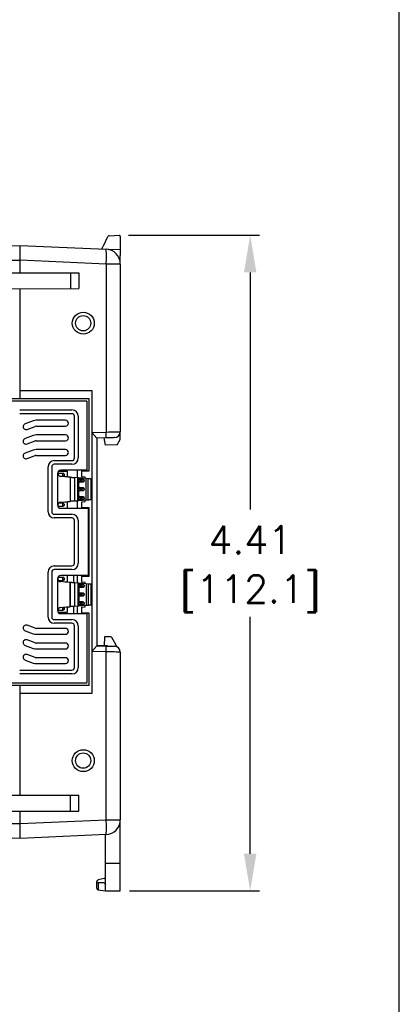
# Model space of a CAD drawing. Extents: x 909.4 to 931.4, y -8.5 to 8.5.
# Tile 27 of 31: x 928.9 to 931.4, y -4.5 to 2.1. Entities that reach past the tile are written whole.
import ezdxf

# ---------------------------------------------------------------- set-up
doc = ezdxf.new("R2010")
doc.units = 0
doc.header["$LTSCALE"] = 4
doc.header["$MEASUREMENT"] = 0
doc.layers.get('0').update_dxf_attribs({"linetype": 'CONTINUOUS'})
doc.layers.get('DEFPOINTS').update_dxf_attribs({"linetype": 'CONTINUOUS'})
doc.layers.add('DIMENSIONS', color=140, linetype='CONTINUOUS')
doc.styles.get("Standard").update_dxf_attribs({"font": 'romans.shx'})
doc.dimstyles.get("Standard").update_dxf_attribs({"dimtxt": 0.1875, "dimasz": 0.25, "dimexe": 0.0625, "dimexo": 0.0625, "dimgap": 0.0625, "dimtad": 0, "dimtih": 1, "dimtoh": 1, "dimzin": 0, "dimdsep": 46, "dimtxsty": 'Standard', "dimcen": 0, "dimadec": 0, "dimazin": 0, "dimtfac": 1, "dimtofl": 0, "dimtmove": 0, "dimatfit": 3, "dimfxl": 0, "dimtolj": 1, "dimtzin": 0, "dimarcsym": 0})

# ---------------------------------------------------------------- blocks, each defined once
blk = doc.blocks.new('*D0')
at = {"layer": 'DEFPOINTS', "color": 0}
for p in [(929.5221, 0.6458), (929.5303, -3.7669), (930.405, -3.7669)]:
    blk.add_point(p, dxfattribs=at)
at = {"layer": 'DIMENSIONS', "color": 0, "lineweight": -2}
for p, q in [((929.5846, 0.6458), (930.4675, 0.6458)), ((930.405, 0.3958), (930.405, -1.1989)), ((930.405, -3.5169), (930.405, -1.9221)), ((929.5928, -3.7669), (930.4675, -3.7669))]:
    blk.add_line(p, q, dxfattribs=at)
at = {"layer": 'DIMENSIONS', "color": 0}
for points in [[(930.3633, 0.3958), (930.4467, 0.3958), (930.405, 0.6458)], [(930.3633, -3.5169), (930.4467, -3.5169), (930.405, -3.7669)]]:
    blk.add_solid(points, dxfattribs=at)
at = {"layer": 'DIMENSIONS', "color": 0, "char_height": 0.1875, "attachment_point": 5}
for s, insert in [('\\A1;4.41', (930.405, -1.4043)), ('\\A1;[112.1]', (930.405, -1.7659))]:
    blk.add_mtext(s, dxfattribs=dict(at, insert=insert))

msp = doc.modelspace()

# ---------------------------------------------------------------- linework, layer by layer
for p, q in [((929.4187, 0.5789), (929.4447, 0.6322)), ((929.4545, 0.6429), (929.5221, 0.6458)), ((929.5303, 0.638), (929.5303, 0.6311)), ((929.5303, 0.6311), (929.5303, 0.5788)), ((928.7478, 0.5744), (928.8556, 0.5772)), ((928.8555, 0.3937), (928.8556, 0.5772)), ((928.8556, 0.5772), (929.4346, 0.552)), ((929.4062, 0.5532), (929.4085, 0.5579)), ((929.4475, 0.5505), (929.5303, 0.552)), ((929.5303, 0.5788), (929.5303, 0.5545)), ((929.5303, 0.5545), (929.5303, 0.552)), ((929.5303, 0.552), (929.5303, 0.5421)), ((929.5303, 0.5421), (929.5303, 0.5097)), ((928.8555, 0.4772), (928.7478, 0.4772)), ((929.4346, 0.452), (928.8555, 0.4773)), ((928.8555, 0.4773), (928.8555, 0.4772)), ((929.5303, 0.4633), (929.5303, 0.5097)), ((929.4346, 0.452), (929.4346, -0.6781)), ((929.5303, 0.452), (929.4346, 0.452)), ((929.5303, 0.452), (929.5303, -0.6765)), ((928.7634, 0.3936), (929.2502, 0.393)), ((928.8555, 0.3937), (928.8556, 0.3937)), ((929.1938, 0.3931), (929.1938, 0.2869)), ((929.2502, 0.393), (929.2502, 0.2869)), ((928.7634, 0.2863), (929.2502, 0.2869)), ((928.8555, -0.3989), (928.8555, 0.2862)), ((928.7478, -0.4526), (928.8555, -0.4526)), ((928.8555, -0.4526), (928.8555, -0.3989)), ((928.8555, -0.3989), (929.3387, -0.3989)), ((928.8555, -0.4526), (929.3213, -0.4526)), ((929.3213, -0.9391), (929.3213, -0.4526)), ((929.3387, -0.3989), (929.3387, -2.4368)), ((929.3044, -0.4703), (928.7527, -0.4703)), ((928.8526, -0.5295), (929.2045, -0.5295)), ((929.3063, -0.9356), (929.3063, -0.4722)), ((929.2045, -0.5548), (928.8526, -0.5548)), ((929.2218, -0.8529), (929.2218, -0.5721)), ((929.2471, -0.5721), (929.2471, -0.8529)), ((928.9444, -0.603), (928.8889, -0.6232)), ((928.9024, -0.6602), (928.9579, -0.64)), ((929.1615, -0.5994), (928.9646, -0.5994)), ((928.9646, -0.6388), (929.1615, -0.6388)), ((928.9444, -0.7014), (928.8889, -0.7216)), ((929.1615, -0.6978), (928.9646, -0.6978)), ((929.3387, -0.6806), (929.4346, -0.6781)), ((929.3387, -0.6806), (929.3728, -0.719)), ((929.434, -0.7174), (929.3728, -0.719)), ((929.3728, -0.719), (929.3728, -2.1167)), ((929.4199, -0.7178), (929.4275, -0.7659)), ((929.5097, -0.7645), (929.5303, -0.7289)), ((929.5303, -0.7289), (929.5303, -0.6765)), ((928.9024, -0.7586), (928.9579, -0.7384)), ((928.9646, -0.7372), (929.1615, -0.7372)), ((929.5097, -0.7645), (929.4275, -0.7659)), ((928.9444, -0.7998), (928.8889, -0.82)), ((928.9024, -0.857), (928.9579, -0.8368)), ((929.1615, -0.7963), (928.9646, -0.7963)), ((928.9646, -0.8356), (929.1615, -0.8356)), ((929.0435, -1.2151), (929.0435, -0.9119)), ((929.0688, -0.9119), (929.0688, -1.2151)), ((929.0853, -0.8702), (929.2045, -0.8702)), ((929.2045, -0.8955), (929.0853, -0.8955)), ((929.1089, -0.9547), (929.1443, -0.9547)), ((929.1089, -1.1709), (929.1089, -0.9561)), ((929.1141, -0.9424), (929.1725, -0.9424)), ((929.3063, -0.9356), (929.1294, -0.9356)), ((929.1443, -0.978), (929.1443, -0.9547)), ((929.1521, -0.9626), (929.1443, -0.9547)), ((929.1521, -0.9721), (929.146, -0.9782)), ((929.1521, -0.9626), (929.1521, -0.9721)), ((929.1725, -0.9424), (929.1725, -0.9805)), ((929.1942, -0.9824), (929.1915, -0.9822)), ((929.1942, -1.1446), (929.1942, -0.9824)), ((929.2437, -0.9867), (929.2245, -0.985)), ((929.2245, -1.142), (929.2245, -0.985)), ((929.2399, -0.9356), (929.2399, -0.9864)), ((929.2437, -1.1403), (929.2437, -0.9867)), ((929.2512, -1.1396), (929.2512, -0.9874)), ((929.3011, -0.9917), (929.2512, -0.9874)), ((929.2512, -0.9976), (929.2545, -0.9932)), ((929.2545, -0.9932), (929.2562, -0.9931)), ((929.2802, -0.9952), (929.2562, -0.9931)), ((929.2721, -0.9391), (929.2721, -0.9356)), ((929.2721, -0.9793), (929.2721, -0.9391)), ((929.2721, -0.9391), (929.3213, -0.9391)), ((929.2941, -0.9812), (929.2721, -0.9793)), ((929.2941, -0.9911), (929.2941, -0.9812)), ((929.3011, -1.1353), (929.3011, -0.9917)), ((929.3142, -0.9929), (929.3011, -0.9917)), ((929.3142, -1.1341), (929.3142, -0.9929)), ((929.2512, -0.9978), (929.2512, -0.9976)), ((929.2512, -1.0111), (929.2512, -0.9978)), ((929.2512, -1.0113), (929.2512, -1.0111)), ((929.2545, -1.0157), (929.2512, -1.0113)), ((929.2512, -1.0567), (929.2545, -1.0523)), ((929.2512, -1.0569), (929.2512, -1.0567)), ((929.2512, -1.0702), (929.2512, -1.0569)), ((929.2562, -1.0158), (929.2545, -1.0157)), ((929.2545, -1.0523), (929.2562, -1.0521)), ((929.2562, -1.0158), (929.2802, -1.0137)), ((929.2802, -1.0542), (929.2562, -1.0521)), ((929.2802, -0.9952), (929.2709, -0.9952)), ((929.2709, -1), (929.2709, -0.9952)), ((929.2709, -1.0089), (929.2709, -1)), ((929.2874, -1), (929.2709, -1)), ((929.2709, -1.0089), (929.2874, -1.0089)), ((929.2709, -1.0137), (929.2709, -1.0089)), ((929.2709, -1.0137), (929.2802, -1.0137)), ((929.2802, -1.0542), (929.2709, -1.0542)), ((929.2709, -1.0591), (929.2709, -1.0542)), ((929.2709, -1.0679), (929.2709, -1.0591)), ((929.2874, -1.0591), (929.2709, -1.0591)), ((929.2874, -1), (929.2802, -0.9952)), ((929.2802, -1.0137), (929.2874, -1.0089)), ((929.2874, -1.0591), (929.2802, -1.0542)), ((929.2874, -1), (929.2874, -1.0089)), ((929.2874, -1.0591), (929.2874, -1.0679)), ((929.3339, -1.1324), (929.3339, -0.9946)), ((929.2512, -1.0703), (929.2512, -1.0702)), ((929.2545, -1.0748), (929.2512, -1.0703)), ((929.2512, -1.1157), (929.2545, -1.1113)), ((929.2512, -1.1159), (929.2512, -1.1157)), ((929.2512, -1.1292), (929.2512, -1.1159)), ((929.2562, -1.0749), (929.2545, -1.0748)), ((929.2545, -1.1113), (929.2562, -1.1112)), ((929.2562, -1.0749), (929.2802, -1.0728)), ((929.2802, -1.1133), (929.2562, -1.1112)), ((929.2709, -1.0679), (929.2874, -1.0679)), ((929.2709, -1.0728), (929.2709, -1.0679)), ((929.2709, -1.0728), (929.2802, -1.0728)), ((929.2802, -1.1133), (929.2709, -1.1133)), ((929.2709, -1.1182), (929.2709, -1.1133)), ((929.2709, -1.127), (929.2709, -1.1182)), ((929.2874, -1.1182), (929.2709, -1.1182)), ((929.2802, -1.0728), (929.2874, -1.0679)), ((929.2874, -1.1182), (929.2802, -1.1133)), ((929.2874, -1.1182), (929.2874, -1.127)), ((929.1443, -1.1799), (929.111, -1.1799)), ((929.1171, -1.1547), (929.1443, -1.1547)), ((929.1294, -1.1915), (929.3063, -1.1915)), ((929.1443, -1.1799), (929.1443, -1.1547)), ((929.1521, -1.1626), (929.1443, -1.1547)), ((929.1521, -1.1721), (929.1443, -1.1799)), ((929.1521, -1.1626), (929.1521, -1.1721)), ((929.1725, -1.1465), (929.1725, -1.1915)), ((929.1915, -1.1449), (929.1942, -1.1446)), ((929.2245, -1.142), (929.2437, -1.1403)), ((929.2399, -1.1406), (929.2399, -1.1915)), ((929.2512, -1.1294), (929.2512, -1.1292)), ((929.2545, -1.1338), (929.2512, -1.1294)), ((929.2512, -1.1396), (929.3011, -1.1353)), ((929.2562, -1.1339), (929.2545, -1.1338)), ((929.2562, -1.1339), (929.2802, -1.1318)), ((929.2709, -1.127), (929.2874, -1.127)), ((929.2709, -1.1318), (929.2709, -1.127)), ((929.2709, -1.1318), (929.2802, -1.1318)), ((929.2721, -1.1477), (929.2941, -1.1458)), ((929.2721, -1.1879), (929.2721, -1.1477)), ((929.3213, -1.1879), (929.2721, -1.1879)), ((929.2721, -1.1915), (929.2721, -1.1879)), ((929.2802, -1.1318), (929.2874, -1.127)), ((929.2941, -1.1458), (929.2941, -1.1359)), ((929.3011, -1.1353), (929.3142, -1.1341)), ((929.3063, -1.1915), (929.3142, -1.1915)), ((929.3142, -1.1915), (929.3142, -1.6442)), ((929.3213, -1.6478), (929.3213, -1.1879)), ((929.0853, -1.2315), (929.2045, -1.2315)), ((929.2045, -1.2568), (929.0853, -1.2568)), ((929.2218, -1.5615), (929.2218, -1.2741)), ((929.2471, -1.2741), (929.2471, -1.5615)), ((929.0853, -1.5789), (929.2045, -1.5789)), ((929.0435, -1.9237), (929.0435, -1.6206)), ((929.0688, -1.6206), (929.0688, -1.9237)), ((929.2045, -1.6042), (929.0853, -1.6042)), ((929.1115, -1.6547), (929.1443, -1.6547)), ((929.3063, -1.6442), (929.1294, -1.6442)), ((929.1443, -1.6799), (929.1443, -1.6547)), ((929.1521, -1.6626), (929.1443, -1.6547)), ((929.1725, -1.6442), (929.1725, -1.6892)), ((929.2153, -1.6442), (929.2153, -1.6929)), ((929.2399, -1.6442), (929.2399, -1.6951)), ((929.2721, -1.6478), (929.2721, -1.6442)), ((929.2721, -1.688), (929.2721, -1.6478)), ((929.2721, -1.6478), (929.3213, -1.6478)), ((929.3142, -1.6442), (929.3063, -1.6442)), ((929.1089, -1.8796), (929.1089, -1.6648)), ((929.1443, -1.6799), (929.1156, -1.6799)), ((929.1521, -1.6721), (929.1443, -1.6799)), ((929.1521, -1.6626), (929.1521, -1.6721)), ((929.1915, -1.6908), (929.1942, -1.6911)), ((929.1915, -1.8535), (929.1915, -1.6908)), ((929.1942, -1.8533), (929.1942, -1.6911)), ((929.2437, -1.6954), (929.2245, -1.6937)), ((929.2245, -1.8506), (929.2245, -1.6937)), ((929.2437, -1.6954), (929.2437, -1.849)), ((929.2512, -1.696), (929.2512, -1.8483)), ((929.3011, -1.7004), (929.2512, -1.696)), ((929.2512, -1.7063), (929.2545, -1.7019)), ((929.2512, -1.7065), (929.2512, -1.7063)), ((929.2512, -1.7198), (929.2512, -1.7065)), ((929.2512, -1.7199), (929.2512, -1.7198)), ((929.2545, -1.7244), (929.2512, -1.7199)), ((929.2545, -1.7019), (929.2562, -1.7017)), ((929.2802, -1.7038), (929.2562, -1.7017)), ((929.2562, -1.7245), (929.2802, -1.7224)), ((929.2802, -1.7038), (929.2709, -1.7038)), ((929.2709, -1.7087), (929.2709, -1.7038)), ((929.2709, -1.7175), (929.2709, -1.7087)), ((929.2874, -1.7087), (929.2709, -1.7087)), ((929.2709, -1.7175), (929.2874, -1.7175)), ((929.2709, -1.7224), (929.2709, -1.7175)), ((929.2709, -1.7224), (929.2802, -1.7224)), ((929.2941, -1.6899), (929.2721, -1.688)), ((929.2874, -1.7087), (929.2802, -1.7038)), ((929.2802, -1.7224), (929.2874, -1.7175)), ((929.2874, -1.7087), (929.2874, -1.7175)), ((929.2941, -1.6998), (929.2941, -1.6899)), ((929.3142, -1.7016), (929.3011, -1.7004)), ((929.3011, -1.7004), (929.3011, -1.8439)), ((929.3142, -1.7016), (929.3142, -1.8428)), ((929.3339, -1.8411), (929.3339, -1.7033)), ((929.2512, -1.7653), (929.2545, -1.7609)), ((929.2512, -1.7655), (929.2512, -1.7653)), ((929.2512, -1.7788), (929.2512, -1.7655)), ((929.2512, -1.779), (929.2512, -1.7788)), ((929.2545, -1.7834), (929.2512, -1.779)), ((929.2562, -1.7245), (929.2545, -1.7244)), ((929.2545, -1.7609), (929.2562, -1.7608)), ((929.2562, -1.7835), (929.2545, -1.7834)), ((929.2802, -1.7629), (929.2562, -1.7608)), ((929.2562, -1.7835), (929.2802, -1.7814)), ((929.2802, -1.7629), (929.2709, -1.7629)), ((929.2709, -1.7678), (929.2709, -1.7629)), ((929.2709, -1.7766), (929.2709, -1.7678)), ((929.2874, -1.7678), (929.2709, -1.7678)), ((929.2709, -1.7766), (929.2874, -1.7766)), ((929.2709, -1.7814), (929.2709, -1.7766)), ((929.2709, -1.7814), (929.2802, -1.7814)), ((929.2874, -1.7678), (929.2802, -1.7629)), ((929.2802, -1.7814), (929.2874, -1.7766)), ((929.2874, -1.7678), (929.2874, -1.7766)), ((929.1725, -1.8552), (929.1725, -1.8924)), ((929.1915, -1.8535), (929.1942, -1.8533)), ((929.2153, -1.8514), (929.2153, -1.9001)), ((929.2245, -1.8506), (929.2437, -1.849)), ((929.2399, -1.8493), (929.2399, -1.9001)), ((929.2512, -1.8244), (929.2545, -1.82)), ((929.2512, -1.8246), (929.2512, -1.8244)), ((929.2512, -1.8379), (929.2512, -1.8246)), ((929.2512, -1.8381), (929.2512, -1.8379)), ((929.2545, -1.8425), (929.2512, -1.8381)), ((929.2512, -1.8483), (929.3011, -1.8439)), ((929.2545, -1.82), (929.2562, -1.8198)), ((929.2562, -1.8426), (929.2545, -1.8425)), ((929.2802, -1.8219), (929.2562, -1.8198)), ((929.2562, -1.8426), (929.2802, -1.8405)), ((929.2802, -1.8219), (929.2709, -1.8219)), ((929.2709, -1.8268), (929.2709, -1.8219)), ((929.2709, -1.8356), (929.2709, -1.8268)), ((929.2874, -1.8268), (929.2709, -1.8268)), ((929.2709, -1.8356), (929.2874, -1.8356)), ((929.2709, -1.8405), (929.2709, -1.8356)), ((929.2709, -1.8405), (929.2802, -1.8405)), ((929.2721, -1.8564), (929.2941, -1.8544)), ((929.2874, -1.8268), (929.2802, -1.8219)), ((929.2802, -1.8405), (929.2874, -1.8356)), ((929.2874, -1.8268), (929.2874, -1.8356)), ((929.2941, -1.8544), (929.2941, -1.8446)), ((929.3011, -1.8439), (929.3142, -1.8428)), ((929.1443, -1.8799), (929.1096, -1.8799)), ((929.1725, -1.8924), (929.1134, -1.8924)), ((929.1294, -1.9001), (929.3063, -1.9001)), ((929.1443, -1.8799), (929.1443, -1.8577)), ((929.1521, -1.8721), (929.1443, -1.8799)), ((929.1521, -1.8626), (929.147, -1.8574)), ((929.1521, -1.8626), (929.1521, -1.8721)), ((929.2721, -1.8966), (929.2721, -1.8564)), ((929.3213, -1.8966), (929.2721, -1.8966)), ((929.2721, -1.9001), (929.2721, -1.8966)), ((929.3063, -2.3634), (929.3063, -1.9001)), ((929.3213, -2.3831), (929.3213, -1.8966)), ((928.9579, -1.9989), (928.9024, -1.9787)), ((929.0853, -1.9402), (929.2045, -1.9402)), ((929.2045, -1.9655), (929.0853, -1.9655)), ((929.2218, -2.2636), (929.2218, -1.9828)), ((929.2471, -1.9828), (929.2471, -2.2636)), ((928.8889, -2.0157), (928.9444, -2.0359)), ((929.1615, -2.0001), (928.9646, -2.0001)), ((928.9646, -2.0394), (929.1615, -2.0394)), ((928.8889, -2.1141), (928.9444, -2.1343)), ((928.9579, -2.0973), (928.9024, -2.0771)), ((929.1615, -2.0985), (928.9646, -2.0985)), ((929.3387, -2.1551), (929.3728, -2.1167)), ((929.4437, -2.1163), (929.3728, -2.1163)), ((929.3728, -2.1167), (929.434, -2.1183)), ((929.4246, -2.0572), (929.422, -2.1163)), ((929.4657, -2.0572), (929.4246, -2.0572)), ((929.4437, -2.1185), (929.4437, -2.1163)), ((928.9579, -2.1957), (928.9024, -2.1755)), ((928.9646, -2.1378), (929.1615, -2.1378)), ((929.4346, -2.1576), (929.3387, -2.1551)), ((929.4346, -3.2877), (929.4346, -2.1576)), ((929.5303, -2.1591), (929.5303, -3.2877)), ((928.8889, -2.2125), (928.9444, -2.2327)), ((929.1615, -2.1969), (928.9646, -2.1969)), ((928.9646, -2.2363), (929.1615, -2.2363)), ((928.8526, -2.2809), (929.2045, -2.2809)), ((929.2045, -2.3062), (928.8526, -2.3062)), ((928.8555, -2.3831), (928.7478, -2.3831)), ((928.7527, -2.3654), (929.3044, -2.3654)), ((929.3213, -2.3831), (928.8555, -2.3831)), ((928.8555, -2.4368), (928.8555, -2.3831)), ((929.3387, -2.4368), (928.8555, -2.4368)), ((928.8555, -3.1219), (928.8555, -2.4368)), ((928.7634, -3.1219), (929.2502, -3.1226)), ((929.1938, -3.2287), (929.1938, -3.1225)), ((929.2502, -3.2287), (929.2502, -3.1226)), ((928.7634, -3.2293), (929.2502, -3.2287)), ((928.8556, -3.2294), (928.8555, -3.2294)), ((928.8555, -3.3129), (928.8555, -3.2294)), ((928.7478, -3.3129), (928.8555, -3.3129)), ((928.8555, -3.313), (929.4346, -3.2877)), ((928.8555, -3.4129), (928.8555, -3.3129)), ((929.4346, -3.2877), (929.5303, -3.2877)), ((929.5303, -3.582), (929.5303, -3.2877)), ((928.8555, -3.4129), (928.7478, -3.4101)), ((929.4346, -3.3876), (928.8555, -3.4129)), ((928.8555, -3.4129), (928.8555, -3.4129)), ((929.4303, -3.582), (929.4303, -3.3878)), ((929.4303, -3.7239), (929.4303, -3.582)), ((929.5303, -3.582), (929.4303, -3.582)), ((929.5303, -3.7669), (929.5303, -3.582)), ((929.3728, -3.7045), (929.3728, -3.7027)), ((929.3728, -3.7485), (929.3728, -3.7045)), ((929.4227, -3.6826), (929.3803, -3.6928)), ((929.3804, -3.6931), (929.3804, -3.6931)), ((929.3809, -3.7119), (929.3809, -3.7582)), ((929.3809, -3.7582), (929.4303, -3.7669)), ((929.4303, -3.7669), (929.4303, -3.7239)), ((929.4303, -3.7669), (929.5303, -3.7669))]:
    msp.add_line(p, q)
at = {"color": 0}
msp.add_line((929.4222, -3.712), (929.4303, -3.7239), dxfattribs=at)
at = {"flags": 128}
for points in [[(929.4447, 0.6322), (929.4464, 0.6356), (929.4474, 0.6378), (929.4478, 0.6385)], [(929.4085, 0.5579), (929.4108, 0.5627), (929.4131, 0.5673), (929.4152, 0.5717), (929.4171, 0.5756), (929.4187, 0.5789)], [(929.4919, -0.7159), (929.4908, -0.7159), (929.4876, -0.716), (929.4823, -0.7162), (929.4751, -0.7163), (929.4664, -0.7166), (929.4563, -0.7168), (929.4454, -0.7171), (929.434, -0.7174)], [(929.4346, -0.6781), (929.4535, -0.6778), (929.4716, -0.6775), (929.4881, -0.6772), (929.5025, -0.677), (929.5143, -0.6768), (929.5231, -0.6767), (929.5285, -0.6766), (929.5303, -0.6765)], [(929.1915, -0.9822), (929.1895, -0.982), (929.1848, -0.9816), (929.1773, -0.9809), (929.1676, -0.9801), (929.1557, -0.979), (929.1423, -0.9778), (929.1276, -0.9766)], [(929.1942, -0.9824), (929.1946, -0.9824), (929.1954, -0.9825), (929.1968, -0.9826), (929.1985, -0.9828), (929.2006, -0.983), (929.2031, -0.9832), (929.2057, -0.9834), (929.2085, -0.9836), (929.2113, -0.9839), (929.2141, -0.9841), (929.2168, -0.9844), (929.2192, -0.9846), (929.2214, -0.9848), (929.2231, -0.9849), (929.2245, -0.985)], [(929.2512, -0.9874), (929.2504, -0.9873), (929.2479, -0.9871), (929.2437, -0.9867)], [(929.3339, -0.9946), (929.3336, -0.9946), (929.3327, -0.9945), (929.3313, -0.9944), (929.3293, -0.9942), (929.3269, -0.994), (929.3241, -0.9938), (929.321, -0.9935), (929.3176, -0.9932), (929.3142, -0.9929)], [(929.1276, -1.1505), (929.1423, -1.1492), (929.1557, -1.148), (929.1676, -1.147), (929.1773, -1.1461), (929.1848, -1.1455), (929.1895, -1.145), (929.1915, -1.1449)], [(929.2245, -1.142), (929.2231, -1.1421), (929.2214, -1.1423), (929.2192, -1.1424), (929.2168, -1.1427), (929.2141, -1.1429), (929.2113, -1.1431), (929.2085, -1.1434), (929.2057, -1.1436), (929.2031, -1.1439), (929.2006, -1.1441), (929.1985, -1.1443), (929.1968, -1.1444), (929.1954, -1.1445), (929.1946, -1.1446), (929.1942, -1.1446)], [(929.2437, -1.1403), (929.2479, -1.1399), (929.2504, -1.1397), (929.2512, -1.1396)], [(929.3142, -1.1341), (929.3176, -1.1338), (929.321, -1.1335), (929.3241, -1.1333), (929.3269, -1.133), (929.3293, -1.1328), (929.3313, -1.1326), (929.3327, -1.1325), (929.3336, -1.1324), (929.3339, -1.1324)], [(929.1915, -1.6908), (929.1895, -1.6906), (929.1848, -1.6902), (929.1773, -1.6896), (929.1676, -1.6887), (929.1557, -1.6877), (929.1423, -1.6865), (929.1276, -1.6852)], [(929.2245, -1.6937), (929.2231, -1.6936), (929.2214, -1.6934), (929.2192, -1.6932), (929.2168, -1.693), (929.2141, -1.6928), (929.2113, -1.6926), (929.2085, -1.6923), (929.2057, -1.6921), (929.2031, -1.6918), (929.2006, -1.6916), (929.1985, -1.6914), (929.1968, -1.6913), (929.1954, -1.6912), (929.1946, -1.6911), (929.1942, -1.6911)], [(929.2512, -1.696), (929.2504, -1.696), (929.2479, -1.6957), (929.2437, -1.6954)], [(929.3339, -1.7033), (929.3336, -1.7032), (929.3327, -1.7032), (929.3313, -1.703), (929.3293, -1.7029), (929.3269, -1.7027), (929.3241, -1.7024), (929.321, -1.7021), (929.3176, -1.7019), (929.3142, -1.7016)], [(929.1276, -1.8591), (929.1423, -1.8578), (929.1557, -1.8567), (929.1676, -1.8556), (929.1773, -1.8548), (929.1848, -1.8541), (929.1895, -1.8537), (929.1915, -1.8535)], [(929.2245, -1.8506), (929.2231, -1.8508), (929.2214, -1.8509), (929.2192, -1.8511), (929.2168, -1.8513), (929.2141, -1.8515), (929.2113, -1.8518), (929.2085, -1.852), (929.2057, -1.8523), (929.2031, -1.8525), (929.2006, -1.8527), (929.1985, -1.8529), (929.1968, -1.8531), (929.1954, -1.8532), (929.1946, -1.8533), (929.1942, -1.8533)], [(929.2437, -1.849), (929.2479, -1.8486), (929.2504, -1.8484), (929.2512, -1.8483)], [(929.3142, -1.8428), (929.3176, -1.8425), (929.321, -1.8422), (929.3241, -1.8419), (929.3269, -1.8417), (929.3293, -1.8415), (929.3313, -1.8413), (929.3327, -1.8412), (929.3336, -1.8411), (929.3339, -1.8411)], [(929.434, -2.1183), (929.4454, -2.1186), (929.4563, -2.1188), (929.4664, -2.1191), (929.4751, -2.1193), (929.4823, -2.1195), (929.4876, -2.1197), (929.4908, -2.1197), (929.4919, -2.1198)], [(929.5303, -2.1591), (929.5285, -2.1591), (929.5231, -2.159), (929.5143, -2.1589), (929.5025, -2.1587), (929.4881, -2.1585), (929.4716, -2.1582), (929.4535, -2.1579), (929.4346, -2.1576)]]:
    msp.add_lwpolyline(points, dxfattribs=at)
for centre, radius in [((929.281, 0.054), 0.0738), ((929.2802, 0.054), 0.0515), ((929.281, -2.8897), 0.0738), ((929.2802, -2.8897), 0.0515)]:
    msp.add_circle(centre, radius)
for centre, radius, start, end in [((929.4549, 0.635), 0.00787, 92.5, 154), ((929.5224, 0.638), 0.00787, 0, 92.5), ((929.4303, 0.452), 0.1, 0, 87.5), ((928.8608, 0.502), 0.576, 355.02517, 4.9748), ((929.2045, -0.5721), 0.0426, 0, 90), ((929.3044, -0.4722), 0.00197, 0, 90), ((929.2045, -0.5721), 0.0173, 360, 90), ((928.8956, -0.6417), 0.0197, 110, 290), ((928.9646, -0.6585), 0.0591, 90, 110), ((928.9646, -0.6585), 0.0197, 90, 110), ((929.1615, -0.6191), 0.0197, 270, 90), ((928.8956, -0.7401), 0.0197, 110, 290), ((928.9646, -0.7569), 0.0591, 90, 110), ((929.1615, -0.7175), 0.0197, 270, 90), ((929.2083, -0.6938), 0.2269, 354.02375, 3.97702), ((929.4909, -0.6765), 0.0394, 271.5, 0), ((928.9646, -0.7569), 0.0197, 90, 110), ((928.8956, -0.8385), 0.0197, 110, 290), ((928.9646, -0.8553), 0.0591, 90, 110), ((928.9646, -0.8553), 0.0197, 90, 110), ((929.1615, -0.8159), 0.0197, 270, 90), ((929.2045, -0.8529), 0.0426, 270, 0), ((929.2045, -0.8529), 0.0173, 270, 360), ((929.0853, -0.9119), 0.0417, 90, 180), ((929.0853, -0.9119), 0.0164, 90, 180), ((929.1294, -0.9561), 0.0205, 90, 180), ((929.1325, -0.9535), 0.0236, 183.00678, 258.18688), ((929.2561, -0.9978), 0.00487, 108.59739, 179.80996), ((929.2729, -0.9098), 0.0854, 257.59568, 268.66771), ((929.2742, -0.8924), 0.1077, 257.68675, 268.24927), ((929.2742, -1.1165), 0.1077, 91.75073, 102.31325), ((929.2561, -1.0111), 0.00487, 180.19004, 251.40261), ((929.2561, -1.0569), 0.00487, 108.59739, 179.80996), ((929.2742, -0.9514), 0.1077, 257.68675, 268.24927), ((929.2729, -1.0992), 0.0854, 91.33229, 102.40432), ((929.2729, -0.9688), 0.0854, 257.59568, 268.66771), ((929.2742, -1.1756), 0.1077, 91.75073, 102.31325), ((929.2561, -1.0701), 0.00487, 180.19004, 251.40261), ((929.2561, -1.1159), 0.00487, 108.59739, 179.80996), ((929.2742, -1.0105), 0.1077, 257.68675, 268.24927), ((929.2729, -1.1582), 0.0854, 91.33229, 102.40432), ((929.2729, -1.0279), 0.0854, 257.59568, 268.66771), ((929.1301, -1.1716), 0.0213, 96.72869, 178.27129), ((929.1294, -1.1709), 0.0205, 180, 270), ((929.2742, -1.2346), 0.1077, 91.75073, 102.31325), ((929.2561, -1.1292), 0.00487, 180.19004, 251.40261), ((929.2729, -1.2173), 0.0854, 91.33229, 102.40432), ((929.0853, -1.2151), 0.0417, 180, 270), ((929.0853, -1.2151), 0.0164, 180, 270), ((929.2045, -1.2741), 0.0426, 0, 90), ((929.2045, -1.2741), 0.0173, 0, 90), ((929.0853, -1.6206), 0.0417, 90, 180), ((929.2045, -1.5615), 0.0426, 270, 0), ((929.2045, -1.5615), 0.0173, 270, 0), ((929.0853, -1.6206), 0.0164, 90, 180), ((929.1294, -1.6648), 0.0205, 90, 180), ((929.1295, -1.6647), 0.0206, 180.25819, 264.74187), ((929.2561, -1.7065), 0.00487, 108.59739, 179.80996), ((929.2742, -1.601), 0.1077, 257.68675, 268.24927), ((929.2742, -1.8252), 0.1077, 91.75073, 102.31325), ((929.2561, -1.7197), 0.00487, 180.19004, 251.40261), ((929.2729, -1.6184), 0.0854, 257.59568, 268.66771), ((929.2729, -1.8078), 0.0854, 91.33229, 102.40432), ((929.2561, -1.7655), 0.00487, 108.59739, 179.80996), ((929.2742, -1.6601), 0.1077, 257.68675, 268.24927), ((929.2742, -1.8843), 0.1077, 91.75073, 102.31325), ((929.2561, -1.7788), 0.00487, 180.19004, 251.40261), ((929.2729, -1.6775), 0.0854, 257.59568, 268.66771), ((929.2729, -1.8669), 0.0854, 91.33229, 102.40432), ((929.2561, -1.8246), 0.00487, 108.59739, 179.80996), ((929.2742, -1.7191), 0.1077, 257.68675, 268.24927), ((929.2742, -1.9433), 0.1077, 91.75073, 102.31325), ((929.2561, -1.8379), 0.00487, 180.19004, 251.40261), ((929.2729, -1.7365), 0.0854, 257.59568, 268.66771), ((929.2729, -1.9259), 0.0854, 91.33229, 102.40432), ((929.1312, -1.8812), 0.0224, 99.14999, 175.84999), ((929.1294, -1.8796), 0.0205, 180, 270), ((928.8956, -1.9972), 0.0197, 70, 250), ((929.0853, -1.9237), 0.0417, 180, 270), ((929.0853, -1.9237), 0.0164, 180, 270), ((929.2045, -1.9828), 0.0426, 0, 90), ((929.2045, -1.9828), 0.0173, 0, 90), ((928.9646, -1.9804), 0.0591, 250, 270), ((928.9646, -1.9804), 0.0197, 250, 270), ((929.1615, -2.0197), 0.0197, 270, 90), ((928.8956, -2.0956), 0.0197, 70, 250), ((928.9646, -2.0788), 0.0197, 250, 270), ((929.1615, -2.1182), 0.0197, 270, 90), ((929.2083, -2.1419), 0.2269, 356.02301, 5.97621), ((929.4657, -2.0671), 0.00984, 31.25557, 90), ((928.9693, -2.3684), 0.5906, 24.55868, 31.25557), ((929.4909, -2.1591), 0.0394, 0, 88.5), ((928.8956, -2.194), 0.0197, 70, 250), ((928.9646, -2.0788), 0.0591, 250, 270), ((928.9646, -2.1772), 0.0591, 250, 270), ((928.9646, -2.1772), 0.0197, 250, 270), ((929.1615, -2.2166), 0.0197, 270, 90), ((929.2045, -2.2636), 0.0426, 270, 360), ((929.2045, -2.2636), 0.0173, 270, 0), ((929.3044, -2.3634), 0.00197, 270, 0), ((929.4303, -3.2877), 0.1, 272.5, 0.0012), ((928.8608, -3.3377), 0.576, 355.0252, 4.97483), ((929.4303, -3.2877), 0.1, 328.60522, 0), ((929.3826, -3.7027), 0.00984, 103.36987, 180), ((929.3812, -3.7035), 0.00845, 186.93981, 268.25443), ((929.4212, -3.6736), 0.00909, 279.56239, 1.64652), ((929.3826, -3.7485), 0.00984, 180, 260)]:
    msp.add_arc(centre, radius, start, end)
msp.add_open_spline([(929.4222, -3.712), (929.4159, -3.712), (929.4021, -3.712), (929.3884, -3.7119), (929.3809, -3.7119)], degree=3, knots=[0, 0, 0, 0, 0.457834, 1, 1, 1, 1])
at = {"layer": 'DEFPOINTS'}
msp.add_lwpolyline([(909.4248, -8.5339), (931.4093, -8.5339), (931.4093, 8.4661), (909.4093, 8.4661)], close=True, dxfattribs=at)

# ---------------------------------------------------------------- dimensions: what is measured, and where the dimension line sits
at = {"layer": 'DIMENSIONS'}
dim = msp.add_linear_dim(base=(930.405, -3.7669), p1=(929.5221, 0.6458), p2=(929.5303, -3.7669), angle=90, dimstyle='Standard', override={"dimpost": '\\X'}, dxfattribs=at)
dim.commit()
dim.dimension.update_dxf_attribs({"geometry": '*D0', "text_midpoint": (930.405, -1.5605)})

doc.saveas('drawing.dxf')
